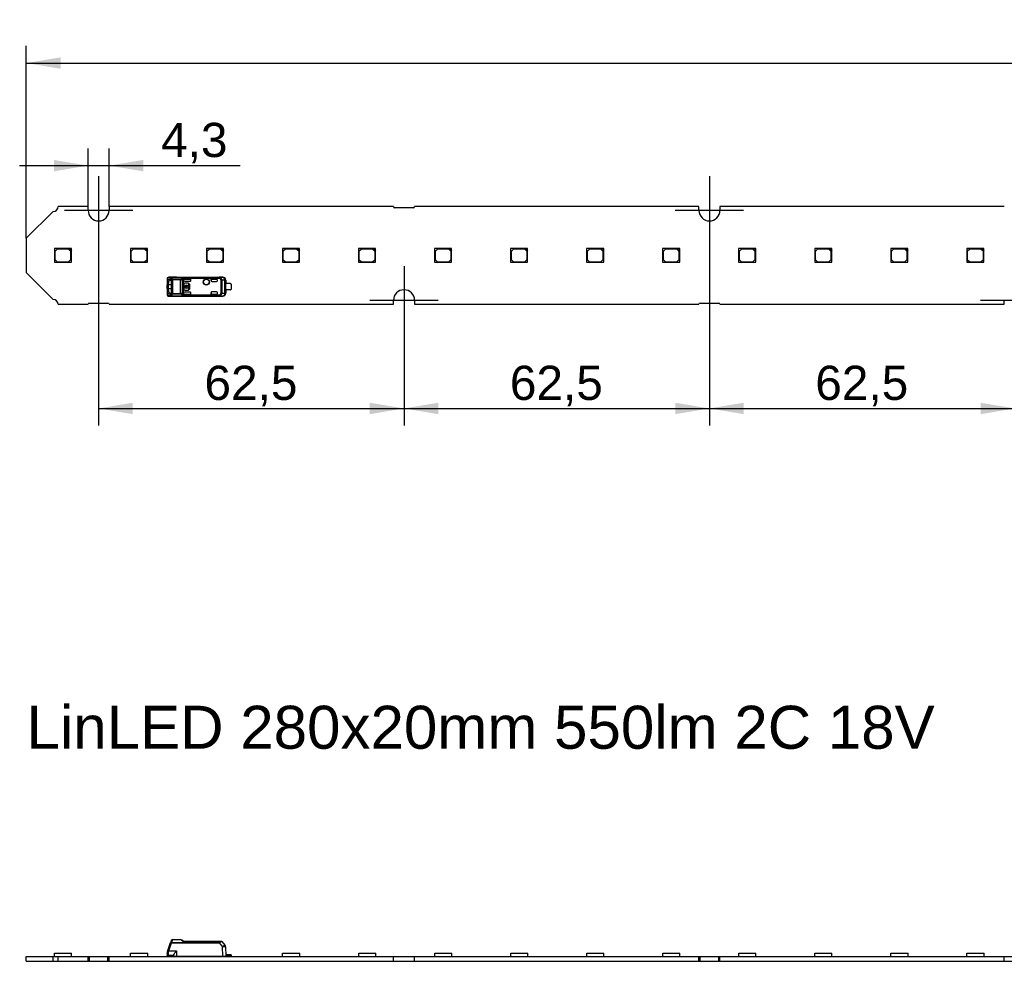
# Model space of a CAD drawing. Header units: millimetres. Extents: x 10 to 580, y 10 to 410.
# Tile 6 of 10: x 156 to 257, y 237 to 334. Entities that reach past the tile are written whole.
import ezdxf
from ezdxf.enums import TextEntityAlignment as Align
from ezdxf.lldxf.tags import DXFTag

# ---------------------------------------------------------------- set-up
doc = ezdxf.new("R2010")
doc.units = ezdxf.units.MM
for name, color, linetype in [('Default', 7, 'Continuous'), ('LINLED_280X20MM_', 7, 'Continuous'), ('LINLED_560X20MM_', 7, 'Continuous')]:
    doc.layers.add(name, color=color, linetype=linetype)
doc.styles.add('SEACAD_Arial', font='arial.ttf')
tags = doc.linetypes.add('CENTER2', pattern=[28.575, 19.05, -3.175, 3.175, -3.175]).pattern_tags.tags
tags[10:11] = [DXFTag(74, 4), DXFTag(75, 0), DXFTag(340, '0'), DXFTag(46, 0.0), DXFTag(50, 0.0), DXFTag(44, 0.0), DXFTag(45, 0.0)]
tags[8:9] = [DXFTag(74, 4), DXFTag(75, 0), DXFTag(340, '0'), DXFTag(46, 0.0), DXFTag(50, 0.0), DXFTag(44, 0.0), DXFTag(45, 0.0)]
tags[6:7] = [DXFTag(74, 4), DXFTag(75, 0), DXFTag(340, '0'), DXFTag(46, 0.0), DXFTag(50, 0.0), DXFTag(44, 0.0), DXFTag(45, 0.0)]
tags[4:5] = [DXFTag(74, 4), DXFTag(75, 0), DXFTag(340, '0'), DXFTag(46, 0.0), DXFTag(50, 0.0), DXFTag(44, 0.0), DXFTag(45, 0.0)]
doc.dimstyles.new('ISO', dxfattribs={"dimtxt": 3.5, "dimasz": 3.5, "dimexe": 1.75, "dimexo": 0, "dimgap": 0.875, "dimtad": 1, "dimlfac": 2, "dimtxsty": 'SEACAD_Arial', "dimblk1": '_SE_FILLED', "dimblk2": '_SE_FILLED', "dimsah": 1, "dimcen": 1.75, "dimadec": 0, "dimazin": 0, "dimtfac": 0.5, "dimtdec": 3, "dimtmove": 0, "dimatfit": 3, "dimfxl": 1, "dimarcsym": 0})

# ---------------------------------------------------------------- blocks, each defined once
blk = doc.blocks.new('SEANNOT_GROUP9')
at = {"layer": 'Default', "color": 7, "linetype": 'CENTER2'}
for p, q in [((164.27, 317.76), (164.27, 310.76)), ((167.77, 314.26), (160.77, 314.26))]:
    blk.add_line(p, q, dxfattribs=at)
blk = doc.blocks.new('SEANNOT_GROUP10')
at = {"layer": 'Default', "color": 7, "linetype": 'CENTER2'}
for p, q in [((195.52, 308.56), (195.52, 301.56)), ((199.02, 305.06), (192.02, 305.06))]:
    blk.add_line(p, q, dxfattribs=at)
blk = doc.blocks.new('SEANNOT_GROUP11')
at = {"layer": 'Default', "color": 7, "linetype": 'CENTER2'}
for p, q in [((226.77, 317.76), (226.77, 310.76)), ((230.27, 314.26), (223.27, 314.26))]:
    blk.add_line(p, q, dxfattribs=at)
blk = doc.blocks.new('SEANNOT_GROUP12')
at = {"layer": 'Default', "color": 7, "linetype": 'CENTER2'}
for p, q in [((258.02, 308.56), (258.02, 301.56)), ((261.52, 305.06), (254.52, 305.06))]:
    blk.add_line(p, q, dxfattribs=at)
blk = doc.blocks.new('SE2')
at = {"layer": 'LINLED_280X20MM_', "color": 7, "linetype": 'Continuous'}
for p, q in [((171.35, 238.52), (171.64, 239.32)), ((171.44, 238.49), (171.73, 239.29)), ((171.44, 238.79), (171.6, 239.24)), ((171.73, 239.57), (171.69, 239.47)), ((171.73, 239.31), (171.73, 239.29)), ((171.73, 239.31), (176.62, 239.31)), ((176.62, 239.29), (171.73, 239.29)), ((171.82, 239.61), (171.78, 239.49)), ((171.82, 239.64), (172.64, 239.64)), ((171.82, 239.64), (171.82, 239.61)), ((172.64, 239.61), (171.82, 239.61)), ((172.64, 239.61), (172.64, 239.64)), ((172.92, 239.43), (176.69, 239.43)), ((172.95, 239.49), (176.69, 239.49)), ((176.62, 239.29), (176.62, 239.31)), ((176.62, 239.29), (176.96, 238.89)), ((176.69, 239.49), (176.8, 239.49)), ((176.69, 239.49), (176.69, 239.43)), ((176.88, 239.45), (177.19, 239.08)), ((176.97, 237.94), (176.96, 238.89)), ((177.26, 238.89), (177.27, 237.94)), ((156.87, 237.41), (156.87, 237.91)), ((156.87, 237.91), (159.62, 237.91)), ((159.62, 237.41), (159.62, 237.91)), ((159.62, 237.91), (160.12, 237.91)), ((159.76, 238.24), (161.51, 238.24)), ((159.76, 237.91), (159.76, 238.24)), ((160.12, 237.41), (160.12, 237.91)), ((160.12, 237.91), (163.19, 237.91)), ((161.51, 237.91), (161.51, 238.24)), ((163.19, 237.41), (163.19, 237.91)), ((163.19, 237.91), (163.32, 237.91)), ((163.32, 237.41), (163.32, 237.91)), ((163.32, 237.91), (165.22, 237.91)), ((165.22, 237.41), (165.22, 237.91)), ((165.22, 237.91), (165.34, 237.91)), ((165.34, 237.41), (165.34, 237.91)), ((165.34, 237.91), (194.44, 237.91)), ((167.54, 238.24), (169.29, 238.24)), ((167.54, 237.91), (167.54, 238.24)), ((169.29, 237.91), (169.29, 238.24)), ((171.27, 238.22), (171.27, 238.09)), ((171.29, 237.96), (171.29, 238.02)), ((171.29, 237.96), (171.29, 237.91)), ((171.35, 238.52), (171.3, 238.39)), ((171.37, 238.16), (171.37, 237.99)), ((171.94, 237.99), (171.37, 237.99)), ((171.44, 238.49), (172.24, 238.49)), ((171.94, 238.03), (171.94, 237.94)), ((171.94, 237.94), (172.24, 237.94)), ((172.14, 237.91), (172.14, 237.94)), ((172.24, 238.49), (172.24, 237.94)), ((172.24, 237.94), (176.97, 237.94)), ((172.47, 237.91), (172.44, 237.94)), ((172.51, 237.94), (172.51, 237.91)), ((172.92, 237.94), (172.92, 237.93)), ((175.32, 237.91), (175.32, 237.94)), ((176.79, 237.94), (176.79, 237.91)), ((176.97, 237.94), (177.27, 237.94)), ((177.74, 238.06), (177.27, 238.06)), ((177.74, 237.99), (177.27, 237.99)), ((177.74, 237.99), (177.74, 238.06)), ((177.82, 238.06), (177.74, 238.06)), ((177.82, 238.06), (177.82, 237.96)), ((177.82, 237.91), (177.82, 237.96)), ((183.1, 238.24), (184.85, 238.24)), ((183.1, 237.91), (183.1, 238.24)), ((184.85, 237.91), (184.85, 238.24)), ((190.88, 238.24), (192.63, 238.24)), ((190.88, 237.91), (190.88, 238.24)), ((192.63, 237.91), (192.63, 238.24)), ((194.44, 237.41), (194.44, 237.91)), ((194.44, 237.91), (196.59, 237.91)), ((196.59, 237.41), (196.59, 237.91)), ((196.59, 237.91), (225.69, 237.91)), ((198.66, 238.24), (200.41, 238.24)), ((198.66, 237.91), (198.66, 238.24)), ((200.41, 237.91), (200.41, 238.24)), ((206.44, 238.24), (208.19, 238.24)), ((206.44, 237.91), (206.44, 238.24)), ((208.19, 237.91), (208.19, 238.24)), ((214.22, 238.24), (215.97, 238.24)), ((214.22, 237.91), (214.22, 238.24)), ((215.97, 237.91), (215.97, 238.24)), ((222, 238.24), (223.75, 238.24)), ((222, 237.91), (222, 238.24)), ((223.75, 237.91), (223.75, 238.24)), ((225.69, 237.41), (225.69, 237.91)), ((225.69, 237.91), (225.82, 237.91)), ((225.82, 237.41), (225.82, 237.91)), ((225.82, 237.91), (227.72, 237.91)), ((227.72, 237.41), (227.72, 237.91)), ((227.72, 237.91), (227.84, 237.91)), ((227.84, 237.41), (227.84, 237.91)), ((227.84, 237.91), (256.94, 237.91)), ((229.78, 238.24), (231.53, 238.24)), ((229.78, 237.91), (229.78, 238.24)), ((231.53, 237.91), (231.53, 238.24)), ((237.56, 238.24), (239.31, 238.24)), ((237.56, 237.91), (237.56, 238.24)), ((239.31, 237.91), (239.31, 238.24)), ((245.34, 238.24), (247.09, 238.24)), ((245.34, 237.91), (245.34, 238.24)), ((247.09, 237.91), (247.09, 238.24)), ((253.12, 238.24), (254.87, 238.24)), ((253.12, 237.91), (253.12, 238.24)), ((254.87, 237.91), (254.87, 238.24)), ((256.94, 237.41), (256.94, 237.91)), ((256.94, 237.91), (259.09, 237.91)), ((156.87, 237.41), (159.62, 237.41)), ((159.62, 237.41), (160.12, 237.41)), ((160.12, 237.41), (163.19, 237.41)), ((163.19, 237.41), (163.32, 237.41)), ((163.32, 237.41), (165.22, 237.41)), ((165.22, 237.41), (165.34, 237.41)), ((165.34, 237.41), (194.44, 237.41)), ((194.44, 237.41), (196.59, 237.41)), ((196.59, 237.41), (225.69, 237.41)), ((225.69, 237.41), (225.82, 237.41)), ((225.82, 237.41), (227.72, 237.41)), ((227.72, 237.41), (227.84, 237.41)), ((227.84, 237.41), (256.94, 237.41)), ((256.94, 237.41), (259.09, 237.41))]:
    blk.add_line(p, q, dxfattribs=at)
for centre, radius, start, end in [((179.59, 236.51), 8.44, 159.4707, 160.5292), ((171.82, 239.54), 0.1, 90, 159.8974), ((168.71, 240.31), 3.18, 341.7377, 345.1026), ((172.64, 239.34), 0.299, 55.4702, 90.0715), ((172.64, 239.44), 0.175, 48.7906, 89.4032), ((179.51, 247.51), 10.43, 229.6277, 230.8312), ((159.17, 219.59), 24.2, 55.2857, 55.6919), ((176.67, 239.22), 0.216, 73.9386, 85.529), ((176.23, 242.5), 3.12, 279.2146, 281.9742), ((176.96, 238.89), 0.3, 0.5, 40), ((171.77, 238.22), 0.5, 160.0072, 179.9937), ((171.37, 238.09), 0.1, 180, 269.9999), ((171.37, 237.86), 0.125, 90, 126.8699), ((170.36, 235.6), 3.09, 69.5507, 71.4033), ((171.99, 238.16), 0.622, 163.9846, 179.9525), ((160.22, 241.67), 11.66, 343.3323, 344.1587), ((172.82, 238.21), 0.3, 270, 290.2964), ((172.82, 238.21), 0.3, 290.2965, 293.5565), ((176.79, 238.21), 0.3, 246.4435, 270), ((177.74, 237.86), 0.125, 53.1301, 90)]:
    blk.add_arc(centre, radius, start, end, dxfattribs=at)
for centre, major_axis, ratio, start_param, end_param in [((171.73, 239.29), (0.094, -0.0342), 0.0082, 1.573739, 3.141593), ((176.96, 238.89), (-0.23, -0.193), 0.006685, 3.141593, 4.704499), ((176.96, 238.89), (0.3, 0.003), 0.008726, 0, 1.567882)]:
    blk.add_ellipse(centre, major_axis=major_axis, ratio=ratio, start_param=start_param, end_param=end_param, dxfattribs=at)
for points, knots in [([(171.73, 239.31), (171.71, 239.32), (171.68, 239.32), (171.65, 239.33), (171.64, 239.33), (171.64, 239.32)], [0, 0, 0, 0, 0.5, 0.5, 1, 1, 1, 1]), ([(171.78, 239.49), (171.76, 239.49), (171.74, 239.5), (171.71, 239.49), (171.7, 239.48), (171.69, 239.47)], [0, 0, 0, 0, 0.5, 0.5, 1, 1, 1, 1]), ([(171.73, 239.57), (171.73, 239.59), (171.74, 239.6), (171.78, 239.61), (171.8, 239.62), (171.82, 239.61)], [0, 0, 0, 0, 0.5, 0.5, 1, 1, 1, 1]), ([(176.62, 239.31), (176.63, 239.31), (176.64, 239.32), (176.65, 239.33), (176.67, 239.34), (176.67, 239.36), (176.68, 239.38), (176.69, 239.4), (176.69, 239.42), (176.69, 239.43)], [0, 0, 0, 0, 0.110474, 0.221192, 0.340028, 0.473427, 0.625996, 0.800833, 1, 1, 1, 1]), ([(176.73, 239.42), (176.72, 239.39), (176.71, 239.35), (176.66, 239.31), (176.64, 239.3), (176.62, 239.29)], [0, 0, 0, 0, 0.545028, 0.76451, 1, 1, 1, 1]), ([(176.73, 239.42), (176.73, 239.44), (176.72, 239.46), (176.71, 239.48), (176.7, 239.49), (176.69, 239.49)], [0, 0, 0, 0, 0.5, 0.5, 1, 1, 1, 1]), ([(171.37, 238.16), (171.34, 238.16), (171.32, 238.17), (171.28, 238.19), (171.27, 238.21), (171.27, 238.22)], [0, 0, 0, 0, 0.5, 0.5, 1, 1, 1, 1]), ([(171.3, 238.39), (171.3, 238.39), (171.3, 238.38), (171.34, 238.35), (171.37, 238.34), (171.39, 238.33)], [0, 0, 0, 0, 0.5, 0.5, 1, 1, 1, 1]), ([(171.94, 238.03), (171.95, 238.04), (171.95, 238.08), (171.99, 238.15), (172.05, 238.23), (172.13, 238.35), (172.2, 238.44), (172.24, 238.49), (172.24, 238.49)], [0, 0, 0, 0, 0.144068, 0.30909, 0.500413, 0.703729, 0.992783, 1, 1, 1, 1])]:
    blk.add_open_spline(points, degree=3, knots=knots, dxfattribs=at)
for points in [[(172.81, 239.58), (172.8, 239.59), (172.78, 239.59), (172.75, 239.57)], [(172.95, 239.49), (172.94, 239.49), (172.93, 239.46), (172.92, 239.43)], [(176.8, 239.49), (176.83, 239.49), (176.86, 239.47), (176.88, 239.45)]]:
    blk.add_open_spline(points, degree=3, dxfattribs=at)
blk = doc.blocks.new('SE5')
at = {"layer": 'LINLED_560X20MM_', "color": 7, "linetype": 'Continuous'}
for p, q in [((163.19, 314.66), (160.12, 314.66)), ((163.19, 314.26), (163.19, 314.66)), ((194.44, 314.66), (165.34, 314.66)), ((165.34, 314.66), (165.34, 314.26)), ((196.47, 314.54), (194.57, 314.54)), ((225.69, 314.66), (196.59, 314.66)), ((225.69, 314.26), (225.69, 314.66)), ((256.94, 314.66), (227.84, 314.66)), ((227.84, 314.66), (227.84, 314.26)), ((159.62, 314.16), (156.87, 311.41)), ((156.87, 311.41), (156.87, 307.91)), ((161.24, 310.36), (159.74, 310.36)), ((159.74, 310.36), (159.74, 308.96)), ((160.04, 310.31), (159.79, 310.06)), ((161.19, 310.31), (160.04, 310.31)), ((161.44, 310.06), (161.19, 310.31)), ((161.49, 310.36), (161.24, 310.36)), ((161.24, 310.36), (161.49, 310.11)), ((161.49, 310.11), (161.49, 310.36)), ((169.02, 310.36), (167.52, 310.36)), ((167.52, 310.36), (167.52, 308.96)), ((167.82, 310.31), (167.57, 310.06)), ((168.97, 310.31), (167.82, 310.31)), ((169.22, 310.06), (168.97, 310.31)), ((169.27, 310.36), (169.02, 310.36)), ((169.02, 310.36), (169.27, 310.11)), ((169.27, 310.11), (169.27, 310.36)), ((176.8, 310.36), (175.3, 310.36)), ((175.3, 310.36), (175.3, 308.96)), ((175.6, 310.31), (175.35, 310.06)), ((176.75, 310.31), (175.6, 310.31)), ((177, 310.06), (176.75, 310.31)), ((177.05, 310.36), (176.8, 310.36)), ((176.8, 310.36), (177.05, 310.11)), ((177.05, 310.11), (177.05, 310.36)), ((184.58, 310.36), (183.08, 310.36)), ((183.08, 310.36), (183.08, 308.96)), ((183.38, 310.31), (183.13, 310.06)), ((184.53, 310.31), (183.38, 310.31)), ((184.78, 310.06), (184.53, 310.31)), ((184.83, 310.36), (184.58, 310.36)), ((184.58, 310.36), (184.83, 310.11)), ((184.83, 310.11), (184.83, 310.36)), ((192.36, 310.36), (190.86, 310.36)), ((190.86, 310.36), (190.86, 308.96)), ((191.16, 310.31), (190.91, 310.06)), ((192.31, 310.31), (191.16, 310.31)), ((192.56, 310.06), (192.31, 310.31)), ((192.61, 310.36), (192.36, 310.36)), ((192.36, 310.36), (192.61, 310.11)), ((192.61, 310.11), (192.61, 310.36)), ((200.14, 310.36), (198.64, 310.36)), ((198.64, 310.36), (198.64, 308.96)), ((198.94, 310.31), (198.69, 310.06)), ((200.09, 310.31), (198.94, 310.31)), ((200.34, 310.06), (200.09, 310.31)), ((200.39, 310.36), (200.14, 310.36)), ((200.14, 310.36), (200.39, 310.11)), ((200.39, 310.11), (200.39, 310.36)), ((207.92, 310.36), (206.42, 310.36)), ((206.42, 310.36), (206.42, 308.96)), ((206.72, 310.31), (206.47, 310.06)), ((207.87, 310.31), (206.72, 310.31)), ((208.12, 310.06), (207.87, 310.31)), ((208.17, 310.36), (207.92, 310.36)), ((207.92, 310.36), (208.17, 310.11)), ((208.17, 310.11), (208.17, 310.36)), ((215.7, 310.36), (214.2, 310.36)), ((214.2, 310.36), (214.2, 308.96)), ((214.5, 310.31), (214.25, 310.06)), ((215.65, 310.31), (214.5, 310.31)), ((215.9, 310.06), (215.65, 310.31)), ((215.95, 310.36), (215.7, 310.36)), ((215.7, 310.36), (215.95, 310.11)), ((215.95, 310.11), (215.95, 310.36)), ((223.48, 310.36), (221.98, 310.36)), ((221.98, 310.36), (221.98, 308.96)), ((222.28, 310.31), (222.03, 310.06)), ((223.43, 310.31), (222.28, 310.31)), ((223.68, 310.06), (223.43, 310.31)), ((223.73, 310.36), (223.48, 310.36)), ((223.48, 310.36), (223.73, 310.11)), ((223.73, 310.11), (223.73, 310.36)), ((231.26, 310.36), (229.76, 310.36)), ((229.76, 310.36), (229.76, 308.96)), ((230.06, 310.31), (229.81, 310.06)), ((231.21, 310.31), (230.06, 310.31)), ((231.46, 310.06), (231.21, 310.31)), ((231.51, 310.36), (231.26, 310.36)), ((231.26, 310.36), (231.51, 310.11)), ((231.51, 310.11), (231.51, 310.36)), ((239.04, 310.36), (237.54, 310.36)), ((237.54, 310.36), (237.54, 308.96)), ((237.84, 310.31), (237.59, 310.06)), ((238.99, 310.31), (237.84, 310.31)), ((239.24, 310.06), (238.99, 310.31)), ((239.29, 310.36), (239.04, 310.36)), ((239.04, 310.36), (239.29, 310.11)), ((239.29, 310.11), (239.29, 310.36)), ((246.82, 310.36), (245.32, 310.36)), ((245.32, 310.36), (245.32, 308.96)), ((245.62, 310.31), (245.37, 310.06)), ((246.77, 310.31), (245.62, 310.31)), ((247.02, 310.06), (246.77, 310.31)), ((247.07, 310.36), (246.82, 310.36)), ((246.82, 310.36), (247.07, 310.11)), ((247.07, 310.11), (247.07, 310.36)), ((254.6, 310.36), (253.1, 310.36)), ((253.1, 310.36), (253.1, 308.96)), ((253.4, 310.31), (253.15, 310.06)), ((254.55, 310.31), (253.4, 310.31)), ((254.8, 310.06), (254.55, 310.31)), ((254.85, 310.36), (254.6, 310.36)), ((254.6, 310.36), (254.85, 310.11)), ((254.85, 310.11), (254.85, 310.36)), ((159.79, 310.06), (159.79, 309.26)), ((161.44, 309.26), (161.44, 310.06)), ((161.49, 308.96), (161.49, 310.11)), ((167.57, 310.06), (167.57, 309.26)), ((169.22, 309.26), (169.22, 310.06)), ((169.27, 308.96), (169.27, 310.11)), ((175.35, 310.06), (175.35, 309.26)), ((177, 309.26), (177, 310.06)), ((177.05, 308.96), (177.05, 310.11)), ((183.13, 310.06), (183.13, 309.26)), ((184.78, 309.26), (184.78, 310.06)), ((184.83, 308.96), (184.83, 310.11)), ((190.91, 310.06), (190.91, 309.26)), ((192.56, 309.26), (192.56, 310.06)), ((192.61, 308.96), (192.61, 310.11)), ((198.69, 310.06), (198.69, 309.26)), ((200.34, 309.26), (200.34, 310.06)), ((200.39, 308.96), (200.39, 310.11)), ((206.47, 310.06), (206.47, 309.26)), ((208.12, 309.26), (208.12, 310.06)), ((208.17, 308.96), (208.17, 310.11)), ((214.25, 310.06), (214.25, 309.26)), ((215.9, 309.26), (215.9, 310.06)), ((215.95, 308.96), (215.95, 310.11)), ((222.03, 310.06), (222.03, 309.26)), ((223.68, 309.26), (223.68, 310.06)), ((223.73, 308.96), (223.73, 310.11)), ((229.81, 310.06), (229.81, 309.26)), ((231.46, 309.26), (231.46, 310.06)), ((231.51, 308.96), (231.51, 310.11)), ((237.59, 310.06), (237.59, 309.26)), ((239.24, 309.26), (239.24, 310.06)), ((239.29, 308.96), (239.29, 310.11)), ((245.37, 310.06), (245.37, 309.26)), ((247.02, 309.26), (247.02, 310.06)), ((247.07, 308.96), (247.07, 310.11)), ((253.15, 310.06), (253.15, 309.26)), ((254.8, 309.26), (254.8, 310.06)), ((254.85, 308.96), (254.85, 310.11)), ((159.74, 308.96), (161.49, 308.96)), ((159.79, 309.26), (160.04, 309.01)), ((160.04, 309.01), (161.19, 309.01)), ((161.19, 309.01), (161.44, 309.26)), ((167.52, 308.96), (169.27, 308.96)), ((167.57, 309.26), (167.82, 309.01)), ((167.82, 309.01), (168.97, 309.01)), ((168.97, 309.01), (169.22, 309.26)), ((175.3, 308.96), (177.05, 308.96)), ((175.35, 309.26), (175.6, 309.01)), ((175.6, 309.01), (176.75, 309.01)), ((176.75, 309.01), (177, 309.26)), ((183.08, 308.96), (184.83, 308.96)), ((183.13, 309.26), (183.38, 309.01)), ((183.38, 309.01), (184.53, 309.01)), ((184.53, 309.01), (184.78, 309.26)), ((190.86, 308.96), (192.61, 308.96)), ((190.91, 309.26), (191.16, 309.01)), ((191.16, 309.01), (192.31, 309.01)), ((192.31, 309.01), (192.56, 309.26)), ((198.64, 308.96), (200.39, 308.96)), ((198.69, 309.26), (198.94, 309.01)), ((198.94, 309.01), (200.09, 309.01)), ((200.09, 309.01), (200.34, 309.26)), ((206.42, 308.96), (208.17, 308.96)), ((206.47, 309.26), (206.72, 309.01)), ((206.72, 309.01), (207.87, 309.01)), ((207.87, 309.01), (208.12, 309.26)), ((214.2, 308.96), (215.95, 308.96)), ((214.25, 309.26), (214.5, 309.01)), ((214.5, 309.01), (215.65, 309.01)), ((215.65, 309.01), (215.9, 309.26)), ((221.98, 308.96), (223.73, 308.96)), ((222.03, 309.26), (222.28, 309.01)), ((222.28, 309.01), (223.43, 309.01)), ((223.43, 309.01), (223.68, 309.26)), ((229.76, 308.96), (231.51, 308.96)), ((229.81, 309.26), (230.06, 309.01)), ((230.06, 309.01), (231.21, 309.01)), ((231.21, 309.01), (231.46, 309.26)), ((237.54, 308.96), (239.29, 308.96)), ((237.59, 309.26), (237.84, 309.01)), ((237.84, 309.01), (238.99, 309.01)), ((238.99, 309.01), (239.24, 309.26)), ((245.32, 308.96), (247.07, 308.96)), ((245.37, 309.26), (245.62, 309.01)), ((245.62, 309.01), (246.77, 309.01)), ((246.77, 309.01), (247.02, 309.26)), ((253.1, 308.96), (254.85, 308.96)), ((253.15, 309.26), (253.4, 309.01)), ((253.4, 309.01), (254.55, 309.01)), ((254.55, 309.01), (254.8, 309.26)), ((156.87, 307.91), (159.62, 305.16)), ((171.3, 307.31), (171.3, 307.03)), ((171.64, 307.32), (171.35, 307.33)), ((171.73, 307.42), (171.44, 307.43)), ((172.24, 307.43), (171.44, 307.43)), ((172.24, 307.43), (171.44, 307.43)), ((171.73, 307.42), (171.73, 307.42)), ((171.73, 307.42), (176.62, 307.42)), ((171.73, 307.42), (176.62, 307.42)), ((172.24, 307.44), (172.24, 307.43)), ((172.24, 307.44), (176.97, 307.44)), ((176.69, 307.38), (172.92, 307.38)), ((176.69, 307.29), (172.95, 307.29)), ((176.96, 307.43), (176.62, 307.42)), ((176.62, 307.42), (176.62, 307.42)), ((176.69, 307.38), (176.69, 307.29)), ((176.69, 307.29), (176.73, 307.37)), ((176.96, 307.43), (176.97, 307.44)), ((171.27, 307.23), (171.27, 306.86)), ((171.42, 306.84), (171.27, 306.86)), ((171.27, 306.86), (171.27, 306.64)), ((171.42, 306.64), (171.27, 306.64)), ((171.27, 306.29), (171.27, 306.64)), ((171.27, 306.29), (171.42, 306.29)), ((171.27, 306.29), (171.27, 306.06)), ((171.3, 307.03), (171.44, 307)), ((171.42, 306.64), (171.42, 306.84)), ((171.72, 306.64), (171.42, 306.64)), ((171.42, 306.29), (171.42, 306.64)), ((171.42, 306.29), (171.72, 306.29)), ((171.42, 306.08), (171.42, 306.29)), ((171.44, 307.19), (171.6, 307.19)), ((171.44, 307.19), (171.58, 307.14)), ((171.58, 307.14), (171.67, 307.14)), ((171.63, 307.18), (171.6, 307.19)), ((171.72, 306.89), (171.72, 306.04)), ((171.73, 305.75), (171.73, 307.17)), ((171.82, 307.17), (171.73, 307.17)), ((172.64, 307.23), (171.82, 307.23)), ((171.82, 307.23), (171.82, 307.17)), ((172.64, 307.17), (171.82, 307.17)), ((171.82, 307.17), (171.82, 305.75)), ((172.64, 307.17), (172.64, 307.23)), ((172.64, 305.75), (172.64, 307.17)), ((172.81, 307.21), (172.81, 305.71)), ((172.95, 307.14), (172.95, 307.28)), ((172.95, 307.14), (172.95, 307.12)), ((172.95, 305.81), (172.95, 307.12)), ((173, 306.71), (172.99, 306.71)), ((172.99, 306.71), (172.99, 306.21)), ((173, 306.71), (173, 306.21)), ((173.09, 306.49), (173.04, 306.49)), ((173.04, 306.49), (173.04, 306.43)), ((173.04, 306.43), (173.09, 306.43)), ((173.05, 307.24), (173.72, 307.24)), ((173.05, 307.24), (173.05, 307.24)), ((173.05, 307.24), (173.72, 307.24)), ((173.05, 307.02), (173.62, 307.02)), ((173.1, 306.82), (173.1, 306.81)), ((173.4, 306.82), (173.1, 306.82)), ((173.4, 306.81), (173.1, 306.81)), ((173.36, 306.49), (173.16, 306.49)), ((173.16, 306.43), (173.36, 306.43)), ((173.22, 306.3), (173.22, 306.36)), ((173.3, 306.36), (173.3, 306.3)), ((173.4, 306.81), (173.4, 306.82)), ((173.48, 306.49), (173.42, 306.49)), ((173.42, 306.43), (173.48, 306.43)), ((173.54, 306.71), (173.48, 306.71)), ((173.48, 306.71), (173.48, 306.49)), ((173.48, 306.43), (173.48, 306.21)), ((173.54, 306.21), (173.54, 306.71)), ((173.61, 306.61), (173.6, 306.61)), ((173.6, 306.31), (173.6, 306.61)), ((173.6, 306.31), (173.61, 306.31)), ((173.61, 306.31), (173.61, 306.61)), ((173.72, 307.11), (173.72, 307.24)), ((173.72, 307.12), (173.72, 307.24)), ((173.72, 307.24), (173.72, 307.24)), ((173.72, 307.11), (173.72, 307.12)), ((175.77, 307.24), (175.77, 307.09)), ((175.77, 307.09), (175.77, 307.24)), ((176.32, 307.24), (175.77, 307.24)), ((175.77, 307.24), (175.77, 307.24)), ((175.77, 307.24), (176.32, 307.24)), ((175.77, 307.09), (175.77, 307.09)), ((175.87, 306.99), (176.32, 306.99)), ((176.32, 307.24), (176.32, 307.24)), ((176.42, 307.09), (176.42, 307.14)), ((176.8, 305.8), (176.8, 307.12)), ((176.88, 307.12), (176.8, 307.12)), ((177.19, 307.13), (176.88, 307.12)), ((176.88, 307.12), (176.88, 305.8)), ((177.26, 307.13), (177.19, 307.13)), ((177.19, 305.79), (177.19, 307.13)), ((177.27, 307.14), (177.26, 307.13)), ((177.26, 307.13), (177.26, 305.79)), ((177.27, 307.14), (177.27, 306.77)), ((177.27, 306.15), (177.27, 306.77)), ((177.74, 306.77), (177.27, 306.77)), ((177.82, 306.75), (177.82, 306.17)), ((171.27, 306.06), (171.42, 306.08)), ((171.27, 306.06), (171.27, 305.69)), ((171.44, 305.93), (171.3, 305.89)), ((171.3, 305.89), (171.3, 305.61)), ((171.35, 305.59), (171.64, 305.6)), ((171.58, 305.78), (171.44, 305.73)), ((171.6, 305.73), (171.44, 305.73)), ((171.44, 305.49), (171.73, 305.5)), ((171.44, 305.49), (172.24, 305.49)), ((171.44, 305.49), (172.24, 305.49)), ((171.67, 305.78), (171.58, 305.78)), ((171.6, 305.73), (171.63, 305.74)), ((171.82, 305.75), (171.73, 305.75)), ((176.62, 305.5), (171.73, 305.5)), ((171.73, 305.5), (171.73, 305.5)), ((171.73, 305.5), (176.62, 305.5)), ((171.82, 305.75), (172.64, 305.75)), ((171.82, 305.75), (171.82, 305.69)), ((172.64, 305.69), (171.82, 305.69)), ((172.24, 305.49), (172.24, 305.49)), ((172.24, 305.49), (176.97, 305.49)), ((172.64, 305.69), (172.64, 305.75)), ((172.92, 305.54), (176.69, 305.54)), ((172.95, 305.81), (172.95, 305.78)), ((172.95, 305.64), (172.95, 305.78)), ((172.95, 305.64), (172.95, 305.63)), ((172.95, 305.63), (176.69, 305.63)), ((172.99, 306.21), (173, 306.21)), ((173.62, 305.91), (173.05, 305.91)), ((173.05, 305.68), (173.72, 305.68)), ((173.05, 305.68), (173.05, 305.68)), ((173.05, 305.68), (173.72, 305.68)), ((173.1, 306.11), (173.1, 306.1)), ((173.1, 306.11), (173.4, 306.11)), ((173.1, 306.1), (173.4, 306.1)), ((173.4, 306.1), (173.4, 306.11)), ((173.48, 306.21), (173.54, 306.21)), ((173.72, 305.68), (173.72, 305.81)), ((173.72, 305.68), (173.72, 305.81)), ((173.72, 305.81), (173.72, 305.81)), ((173.72, 305.68), (173.72, 305.68)), ((175.77, 305.84), (175.77, 305.84)), ((175.77, 305.84), (175.77, 305.68)), ((175.77, 305.68), (175.77, 305.84)), ((175.77, 305.68), (176.32, 305.68)), ((175.77, 305.68), (175.77, 305.68)), ((175.77, 305.68), (176.32, 305.68)), ((176.32, 305.94), (175.87, 305.94)), ((176.32, 305.68), (176.32, 305.68)), ((176.42, 305.78), (176.42, 305.84)), ((176.62, 305.5), (176.62, 305.5)), ((176.62, 305.5), (176.96, 305.49)), ((176.69, 305.63), (176.69, 305.54)), ((176.73, 305.55), (176.69, 305.63)), ((176.8, 305.8), (176.88, 305.8)), ((176.88, 305.8), (177.19, 305.79)), ((176.97, 305.49), (176.96, 305.49)), ((177.19, 305.79), (177.26, 305.79)), ((177.26, 305.79), (177.27, 305.79)), ((177.27, 306.15), (177.27, 305.79)), ((177.74, 306.15), (177.27, 306.15)), ((160.12, 304.66), (163.19, 304.66)), ((163.32, 304.79), (165.22, 304.79)), ((165.34, 304.66), (194.44, 304.66)), ((194.44, 304.66), (194.44, 305.06)), ((196.59, 305.06), (196.59, 304.66)), ((196.59, 304.66), (225.69, 304.66)), ((225.82, 304.79), (227.72, 304.79)), ((227.84, 304.66), (256.94, 304.66)), ((256.94, 304.66), (256.94, 305.06))]:
    blk.add_line(p, q, dxfattribs=at)
for radius in [0.328, 0.293, 0.276, 0.275]:
    blk.add_circle((175.29, 306.94), radius, dxfattribs=at)
for centre, radius, start, end in [((159.62, 314.66), 0.5, 270, 0), ((194.57, 314.66), 0.125, 180, 270), ((196.47, 314.66), 0.125, 270, 0), ((164.27, 314.26), 1.07, 180, 0), ((226.77, 314.26), 1.07, 180, 0), ((171.46, 307.25), 0.19, 134.263, 184.1551), ((171.38, 307.32), 0.0836, 132.1302, 188.1803), ((171.44, 307.26), 0.167, 89.1862, 133.9533), ((171.44, 307.33), 0.0975, 92.0033, 181.5118), ((171.74, 307.32), 0.103, 95.1634, 176.886), ((171.53, 307.18), 0.181, 26.7747, 53.2552), ((171.81, 307.22), 0.132, 103.1368, 159.9954), ((171.59, 307.27), 0.204, 21.1423, 47.8571), ((171.2, 307.09), 0.635, 12.7997, 23.4875), ((173.17, 306.78), 0.652, 112.1154, 129.3312), ((172.72, 307.26), 0.236, 6.7862, 29.799), ((176.69, 307.27), 0.107, 68.9632, 92.4491), ((176.59, 307.12), 0.292, 1.2448, 60.4152), ((176.96, 307.13), 0.3, 0.0044, 89.8384), ((171.64, 306.89), 0.37, 156.2651, 184.0975), ((171.99, 306.84), 0.569, 164.2066, 180.3835), ((171.24, 307.03), 0.508, 16.251, 27.4426), ((171.83, 307.11), 0.124, 96.7448, 150.7526), ((172.63, 307.42), 0.184, 273.1482, 312.1817), ((172.64, 307.58), 0.414, 270.6937, 294.9709), ((172.64, 307.13), 0.187, 24.2976, 52.5166), ((173.19, 306.63), 0.693, 110.5131, 123.675), ((173.1, 306.71), 0.113, 90, 180), ((173.1, 306.71), 0.1, 90, 180), ((173.26, 306.46), 0.169, 11.3273, 168.6727), ((173.26, 306.46), 0.169, 191.3273, 255.7958), ((173.26, 306.46), 0.108, 17.7847, 162.2153), ((173.26, 306.46), 0.108, 197.7847, 247.568), ((173.26, 306.46), 0.169, 284.2042, 348.6727), ((173.26, 306.46), 0.108, 292.432, 342.2153), ((173.4, 306.61), 0.213, 0, 90), ((173.4, 306.61), 0.2, 0, 90), ((173.4, 306.31), 0.2, 270, 0), ((173.4, 306.31), 0.213, 270, 0), ((176.32, 307.09), 0.1, 270, 0), ((177.74, 306.65), 0.125, 53.1301, 90), ((171.64, 306.04), 0.372, 175.9747, 203.6554), ((171.46, 305.67), 0.191, 176.0954, 225.5971), ((171.38, 305.6), 0.0838, 171.8712, 227.8737), ((171.44, 305.66), 0.167, 226.1104, 270.7768), ((171.44, 305.59), 0.0975, 178.48, 268.0009), ((171.92, 306.07), 0.501, 178.5159, 196.9099), ((171.53, 305.74), 0.181, 306.7396, 333.2278), ((171.74, 305.6), 0.103, 183.114, 264.8372), ((171.28, 305.88), 0.468, 332.0835, 344.2354), ((171.81, 305.71), 0.132, 200.0118, 256.8819), ((171.84, 305.81), 0.125, 209.2863, 263.1685), ((171.59, 305.65), 0.203, 312.1388, 338.8853), ((171.2, 305.83), 0.637, 336.5296, 347.1701), ((172.63, 305.34), 0.417, 65.1134, 89.2217), ((172.63, 305.51), 0.183, 47.8882, 86.9813), ((172.62, 305.81), 0.208, 308.8787, 334.1069), ((173.16, 306.13), 0.632, 230.3962, 248.2215), ((173.2, 306.31), 0.716, 236.5348, 249.274), ((172.54, 305.72), 0.422, 335.6531, 348.4656), ((173.1, 306.21), 0.113, 180, 270), ((173.1, 306.21), 0.1, 180, 270), ((176.32, 305.84), 0.1, 0, 90), ((176.69, 305.65), 0.107, 267.5508, 291.036), ((176.59, 305.8), 0.291, 299.4689, 358.872), ((176.96, 305.79), 0.3, 270.167, 359.9956), ((177.74, 306.27), 0.125, 270, 306.8699), ((195.52, 305.06), 1.08, 0, 180), ((159.62, 304.66), 0.5, 0, 90), ((163.32, 304.66), 0.125, 90, 180), ((165.22, 304.66), 0.125, 0, 90), ((225.82, 304.66), 0.125, 90, 180), ((227.72, 304.66), 0.125, 0, 90)]:
    blk.add_arc(centre, radius, start, end, dxfattribs=at)
for centre, major_axis, ratio, start_param, end_param in [((171.34, 306.88), (0, -0.45), 0.34204, 3.132977, 3.442996), ((171.73, 307.32), (-0.0024, -0.1), 0.939661, 3.16702, 4.734916), ((172.24, 307.14), (0, -0.3), 0.999962, 3.141593, 3.321066), ((176.96, 307.13), (0.003, -0.3), 0.766027, 1.56283, 3.125796), ((176.97, 307.14), (-0.212, -0.212), 0.999924, 2.356233, 3.933355), ((173.05, 307.14), (0, -0.1), 0.999994, 3.140535, 4.712389), ((173.05, 307.14), (0, -0.1), 0.999994, 3.140004, 4.712389), ((173.05, 307.12), (0, -0.1), 0.999848, 4.712389, 6.283185), ((173.62, 307.12), (-0.0707, -0.0707), 0.999695, 0.785246, 2.356347), ((173.62, 307.12), (-0.0707, -0.0707), 0.999695, 1.570796, 2.343651), ((175.87, 307.09), (0.1, 0), 0.999848, 3.141593, 4.712389), ((175.87, 307.09), (0.1, 0), 0.999848, 3.141593, 4.712389), ((176.32, 307.14), (0, -0.1), 0.999994, 1.570796, 3.141593), ((176.32, 307.14), (0, -0.1), 0.999994, 1.570796, 3.141593), ((171.34, 306.04), (0, 0.451), 0.342128, 2.840877, 3.150375), ((171.73, 305.6), (0.0024, -0.1), 0.939661, 4.689876, 6.257716), ((172.24, 305.79), (0, -0.3), 0.999962, 6.103712, 6.283185), ((173.05, 305.81), (0, 0.1), 0.999848, 0, 1.570796), ((173.05, 305.78), (0, 0.1), 0.999994, 1.570796, 3.141593), ((173.05, 305.78), (0, 0.1), 0.999994, 1.570796, 3.141593), ((173.62, 305.81), (-0.0707, 0.0707), 0.999695, 3.926839, 5.497939), ((173.62, 305.81), (-0.0707, 0.0707), 0.999695, 3.9588, 4.712389), ((175.87, 305.84), (0.1, 0), 0.999848, 1.570796, 3.141593), ((175.87, 305.84), (0.1, 0), 0.999848, 1.570796, 3.141593), ((176.32, 305.78), (0, 0.1), 0.999994, 3.141593, 4.712389), ((176.32, 305.78), (0, 0.1), 0.999994, 3.141593, 4.712389), ((176.96, 305.79), (-0.003, -0.3), 0.766027, 0.015856, 1.578763), ((176.97, 305.79), (-0.212, 0.212), 0.999924, 2.349833, 3.926953)]:
    blk.add_ellipse(centre, major_axis=major_axis, ratio=ratio, start_param=start_param, end_param=end_param, dxfattribs=at)
for points, degree, knots in [([(171.3, 307.31), (171.29, 307.31), (171.29, 307.3), (171.28, 307.29), (171.27, 307.27), (171.27, 307.25), (171.27, 307.24), (171.27, 307.23)], 3, [0, 0, 0, 0, 0.20636, 0.408491, 0.607418, 0.804218, 1, 1, 1, 1]), ([(176.69, 307.38), (176.69, 307.38), (176.69, 307.4), (176.68, 307.41), (176.66, 307.42), (176.65, 307.42), (176.63, 307.42), (176.62, 307.42)], 3, [0, 0, 0, 0, 0.272042, 0.497908, 0.684926, 0.845835, 1, 1, 1, 1]), ([(176.62, 307.42), (176.63, 307.42), (176.65, 307.42), (176.66, 307.42), (176.68, 307.42), (176.7, 307.41), (176.72, 307.4), (176.73, 307.38), (176.73, 307.37)], 3, [0, 0, 0, 0, 0.120723, 0.235221, 0.34634, 0.457185, 0.682198, 1, 1, 1, 1]), ([(176.8, 307.12), (176.8, 307.17), (176.77, 307.22), (176.74, 307.26), (176.69, 307.29)], 2, [0, 0, 0, 0.5, 0.5, 1, 1, 1]), ([(171.58, 307.14), (171.58, 307.14), (171.57, 307.14), (171.54, 307.14), (171.5, 307.11), (171.47, 307.06), (171.45, 307.02), (171.44, 307)], 3, [0, 0, 0, 0, 0.000046, 0.262507, 0.516593, 0.762391, 1, 1, 1, 1]), ([(171.6, 307.19), (171.65, 307.19), (171.68, 307.1), (171.72, 307.01), (171.72, 306.89)], 2, [0, 0, 0, 0.5, 0.5, 1, 1, 1]), ([(171.27, 305.69), (171.27, 305.68), (171.27, 305.66), (171.27, 305.64), (171.28, 305.62), (171.29, 305.62), (171.3, 305.61)], 3, [0, 0, 0, 0, 0.244652, 0.491458, 0.742562, 1, 1, 1, 1]), ([(171.44, 305.73), (171.4, 305.73), (171.36, 305.77), (171.33, 305.81), (171.3, 305.89)], 2, [0, 0, 0, 0.50021, 0.50021, 1, 1, 1]), ([(171.44, 305.92), (171.44, 305.91), (171.45, 305.89), (171.47, 305.86), (171.49, 305.84), (171.51, 305.81), (171.53, 305.79), (171.56, 305.78), (171.57, 305.78), (171.58, 305.78)], 3, [0, 0, 0, 0, 0.117572, 0.243562, 0.377981, 0.520832, 0.67212, 0.831843, 1, 1, 1, 1]), ([(171.72, 306.04), (171.71, 305.91), (171.68, 305.82), (171.65, 305.73), (171.6, 305.73)], 2, [0, 0, 0, 0.5, 0.5, 1, 1, 1]), ([(176.73, 305.55), (176.73, 305.54), (176.72, 305.53), (176.71, 305.52), (176.69, 305.51), (176.66, 305.5), (176.64, 305.5), (176.62, 305.5)], 3, [0, 0, 0, 0, 0.225106, 0.406821, 0.546306, 0.765172, 1, 1, 1, 1]), ([(176.62, 305.5), (176.63, 305.5), (176.64, 305.5), (176.65, 305.5), (176.67, 305.51), (176.67, 305.51), (176.68, 305.52), (176.69, 305.53), (176.69, 305.54), (176.69, 305.54)], 3, [0, 0, 0, 0, 0.110474, 0.221192, 0.340028, 0.473427, 0.625996, 0.800833, 1, 1, 1, 1]), ([(176.69, 305.63), (176.74, 305.66), (176.77, 305.71), (176.8, 305.75), (176.8, 305.8)], 2, [0, 0, 0, 0.5, 0.5, 1, 1, 1])]:
    blk.add_open_spline(points, degree=degree, knots=knots, dxfattribs=at)
blk.add_open_spline([(171.3, 307.03), (171.36, 307.19), (171.44, 307.19)], degree=2, dxfattribs=at)
blk = doc.blocks.new('DMBLK41')
at = {"layer": 'Default', "linetype": 'Continuous'}
for points in [[(167.77, 293.41), (167.77, 294.58), (164.27, 294)], [(192.02, 293.41), (195.52, 294), (192.02, 294.58)]]:
    blk.add_hatch(color=7, dxfattribs=at).paths.add_polyline_path(points)
at = {"layer": 'Default', "color": 7, "linetype": 'Continuous'}
for p, q in [((164.27, 314.26), (164.27, 292.25)), ((195.52, 305.06), (195.52, 292.25)), ((164.27, 294), (195.52, 294))]:
    blk.add_line(p, q, dxfattribs=at)
at = {"layer": 'Default', "color": 7, "linetype": 'Continuous', "style": 'SEACAD_Arial'}
blk.add_text('62,5', height=3.5, dxfattribs=at).set_placement((175.1, 298.37), align=Align.TOP_LEFT)
blk = doc.blocks.new('_SE_FILLED')
at = {"color": 0}
blk.add_line((0, 0), (-1, 0), dxfattribs=at)
blk.add_solid([(0, 0), (-1, -0.1665), (-1, 0.1665), (0, 0)], dxfattribs=at)
blk = doc.blocks.new('DMBLK42')
at = {"layer": 'Default', "linetype": 'Continuous'}
for points in [[(199.02, 293.41), (199.02, 294.58), (195.52, 294)], [(223.27, 293.41), (226.77, 294), (223.27, 294.58)]]:
    blk.add_hatch(color=7, dxfattribs=at).paths.add_polyline_path(points)
at = {"layer": 'Default', "color": 7, "linetype": 'Continuous'}
for p, q in [((226.77, 314.26), (226.77, 292.25)), ((195.52, 305.06), (195.52, 292.25)), ((195.52, 294), (226.77, 294))]:
    blk.add_line(p, q, dxfattribs=at)
at = {"layer": 'Default', "color": 7, "linetype": 'Continuous', "style": 'SEACAD_Arial'}
blk.add_text('62,5', height=3.5, dxfattribs=at).set_placement((206.35, 298.37), align=Align.TOP_LEFT)
blk = doc.blocks.new('DMBLK43')
at = {"layer": 'Default', "linetype": 'Continuous'}
for points in [[(230.27, 293.41), (230.27, 294.58), (226.77, 294)], [(254.52, 293.41), (258.02, 294), (254.52, 294.58)]]:
    blk.add_hatch(color=7, dxfattribs=at).paths.add_polyline_path(points)
at = {"layer": 'Default', "color": 7, "linetype": 'Continuous'}
for p, q in [((226.77, 314.26), (226.77, 292.25)), ((258.02, 305.06), (258.02, 292.25)), ((226.77, 294), (258.02, 294))]:
    blk.add_line(p, q, dxfattribs=at)
at = {"layer": 'Default', "color": 7, "linetype": 'Continuous', "style": 'SEACAD_Arial'}
blk.add_text('62,5', height=3.5, dxfattribs=at).set_placement((237.6, 298.37), align=Align.TOP_LEFT)
blk = doc.blocks.new('DMBLK58')
at = {"layer": 'Default', "linetype": 'Continuous'}
for points in [[(159.69, 319.43), (159.69, 318.27), (163.19, 318.85)], [(168.84, 319.43), (165.34, 318.85), (168.84, 318.27)]]:
    blk.add_hatch(color=7, dxfattribs=at).paths.add_polyline_path(points)
at = {"layer": 'Default', "color": 7, "linetype": 'Continuous'}
for p, q in [((163.19, 314.66), (163.19, 320.6)), ((165.34, 314.66), (165.34, 320.6)), ((156.19, 318.85), (178.74, 318.85))]:
    blk.add_line(p, q, dxfattribs=at)
at = {"layer": 'Default', "color": 7, "linetype": 'Continuous', "style": 'SEACAD_Arial'}
blk.add_text('4,3', height=3.5, dxfattribs=at).set_placement((170.66, 323.23), align=Align.TOP_LEFT)
blk = doc.blocks.new('DMBLK59')
at = {"layer": 'Default', "linetype": 'Continuous'}
for points in [[(160.37, 329.93), (156.87, 329.35), (160.37, 328.77)], [(433.17, 329.93), (433.17, 328.77), (436.67, 329.35)]]:
    blk.add_hatch(color=7, dxfattribs=at).paths.add_polyline_path(points)
at = {"layer": 'Default', "color": 7, "linetype": 'Continuous'}
for p, q in [((156.87, 311.41), (156.87, 331.1)), ((436.67, 311.41), (436.67, 331.1)), ((156.87, 329.35), (436.67, 329.35))]:
    blk.add_line(p, q, dxfattribs=at)
at = {"layer": 'Default', "color": 7, "linetype": 'Continuous', "style": 'SEACAD_Arial'}
blk.add_text('559,6', height=3.5, dxfattribs=at).set_placement((290.61, 333.73), align=Align.TOP_LEFT)

msp = doc.modelspace()

# ---------------------------------------------------------------- block references
at = {"layer": 'Default'}
for name in ['SEANNOT_GROUP9', 'SEANNOT_GROUP11', 'SE5', 'SEANNOT_GROUP10', 'SEANNOT_GROUP12', 'SE2']:
    msp.add_blockref(name, (0, 0), dxfattribs=at)

# ---------------------------------------------------------------- texts
at = {"layer": 'Default', "insert": (156.8964, 263.5667), "char_height": 4.4, "width": 102.90262, "attachment_point": 1}
msp.add_mtext('{\\fArial CE|b0||i0||c0|p34;\\C7;\\H4.4;\\W1.;LinLED 280x20mm 550lm 2C 18V}', dxfattribs=at)

# ---------------------------------------------------------------- dimensions: what is measured, and where the dimension line sits
at = {"layer": 'Default', "color": 7, "linetype": 'Continuous'}
for base, p1, p2, picture, middle in [((156.8682, 329.3511), (156.8682, 311.4114), (436.6682, 311.4114), 'DMBLK59', (296.7682, 329.3511)), ((163.1932, 318.8511), (163.1932, 314.6614), (165.3432, 314.6614), 'DMBLK58', (169.4392, 318.8511))]:
    dim = msp.add_linear_dim(base=base, p1=p1, p2=p2, angle=0, text='\\A1;<>', dimstyle='ISO', dxfattribs=at)
    dim.commit()
    dim.dimension.update_dxf_attribs({"geometry": picture, "text_midpoint": middle, "dimtype": 161})
for base, p1, p2, picture, middle in [((195.5182, 293.9957), (164.2682, 314.2614), (195.5182, 305.0614), 'DMBLK41', (179.8932, 293.9957)), ((226.7682, 293.9957), (195.5182, 305.0614), (226.7682, 314.2614), 'DMBLK42', (211.1432, 293.9957)), ((258.0182, 293.9957), (226.7682, 314.2614), (258.0182, 305.0614), 'DMBLK43', (242.3932, 293.9957))]:
    dim = msp.add_linear_dim(base=base, p1=p1, p2=p2, text='\\A1;<>', dimstyle='ISO', dxfattribs=at)
    dim.commit()
    dim.dimension.update_dxf_attribs({"geometry": picture, "text_midpoint": middle, "dimtype": 160})

doc.saveas('drawing.dxf')
